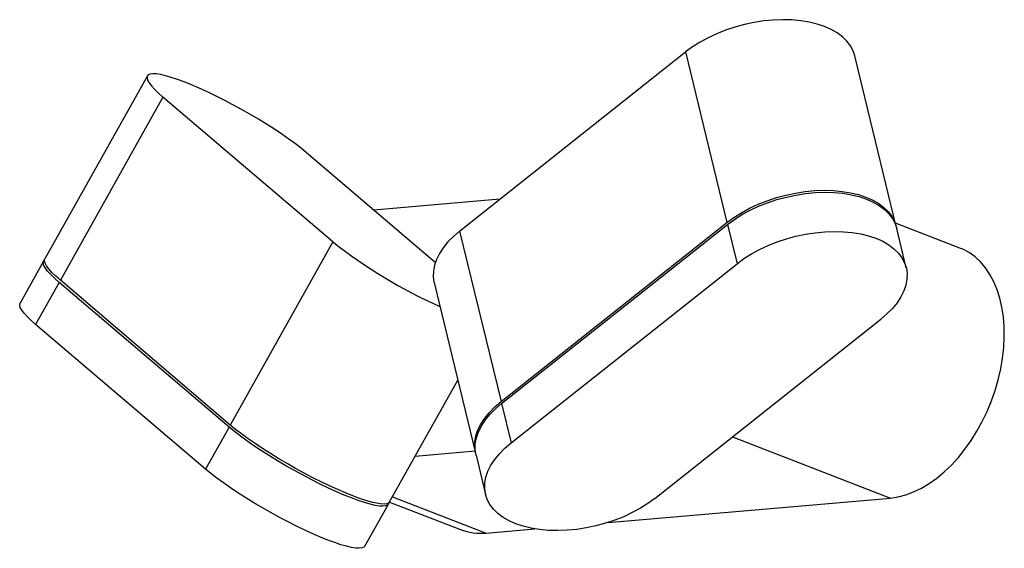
# Model space of a CAD drawing. Header units: millimetres. Extents: x -141 to 60, y -33 to 75.
import ezdxf

# ---------------------------------------------------------------- set-up
doc = ezdxf.new("R2010")
doc.units = ezdxf.units.MM

msp = doc.modelspace()

# ---------------------------------------------------------------- linework, layer by layer
at = {"color": 7, "linetype": 'Continuous', "lineweight": 25}
for p, q in [((-51.25, 32.23), (-5.05, 68.82)), ((-5.05, 68.82), (3.43, 33.97)), ((38.04, 33.13), (29.56, 67.99)), ((-115.1, 63.92), (-136.08, 26.52)), ((-111.91, 59.58), (-132.89, 22.17)), ((-77.16, 29.99), (-111.91, 59.58)), ((-56.22, 25.82), (-82.53, 48.21)), ((-43.03, 38.75), (-68.79, 36.52)), ((-51.25, 32.23), (-42.76, -2.62)), ((-42.76, -2.62), (3.43, 33.97)), ((-42.67, -3.02), (3.53, 33.57)), ((3.53, 33.57), (5.48, 25.56)), ((51.06, 28.76), (37.87, 33.86)), ((40.09, 24.72), (38.14, 32.73)), ((-77.16, 29.99), (-98.14, -7.41)), ((-136.32, 26.09), (-141.14, 17.49)), ((-40.72, -11.03), (5.48, 25.56)), ((-98.14, -7.41), (-132.89, 22.17)), ((-133.13, 21.74), (-137.96, 13.15)), ((-98.38, -7.84), (-133.13, 21.74)), ((-56.48, 21.7), (-47.99, -13.15)), ((-11.33, -22.4), (34.87, 14.19)), ((-103.2, -16.44), (-137.96, 13.15)), ((-65.56, -23.12), (-51.62, 1.74)), ((-42.67, -3.02), (-40.72, -11.03)), ((-98.38, -7.84), (-103.2, -16.44)), ((-60.31, -13.76), (-48.1, -12.7)), ((-47.89, -13.55), (-45.94, -21.57)), ((-70.63, -32.15), (-65.81, -23.55)), ((-65.57, -23.14), (-51.06, -28.76)), ((-20.89, -27.31), (36.84, -22.32)), ((-45.8, -29.47), (-35.93, -28.61))]:
    msp.add_line(p, q, dxfattribs=at)
at = {"color": 8, "linetype": 'Continuous', "lineweight": 25}
for p, q in [((4.55, -9.82), (36.84, -22.32)), ((-64.96, -22.05), (-45.8, -29.47))]:
    msp.add_line(p, q, dxfattribs=at)
at = {"color": 7, "linetype": 'Continuous', "lineweight": 25, "flags": 128}
for points in [[(29.56, 67.99), (29.22, 69.02), (28.67, 70.04), (27.94, 71.01), (27.04, 71.89), (25.97, 72.69), (24.74, 73.4), (23.37, 74.01), (21.86, 74.51), (20.24, 74.91), (18.51, 75.19), (16.7, 75.36), (14.82, 75.4), (12.89, 75.33), (10.93, 75.15), (8.96, 74.84), (6.99, 74.43), (5.05, 73.9), (3.15, 73.27), (1.32, 72.55), (-0.44, 71.73), (-2.09, 70.83), (-3.64, 69.86), (-5.05, 68.82)], [(-82.53, 48.21), (-83.61, 49.1), (-84.82, 50.03), (-86.16, 51), (-87.6, 52), (-89.13, 53.02), (-90.74, 54.05), (-92.41, 55.07), (-94.13, 56.09), (-95.88, 57.08), (-97.64, 58.04), (-99.4, 58.96), (-101.14, 59.84), (-102.84, 60.65), (-104.48, 61.4), (-106.06, 62.08), (-107.55, 62.68), (-108.94, 63.2), (-110.21, 63.62), (-111.37, 63.95), (-112.38, 64.19), (-113.25, 64.32), (-113.97, 64.36), (-114.52, 64.29), (-114.91, 64.13), (-115.13, 63.86), (-115.17, 63.5), (-115.05, 63.05), (-114.75, 62.51), (-114.28, 61.88), (-113.64, 61.18), (-112.85, 60.41), (-111.91, 59.58)], [(3.43, 33.97), (4.85, 35.01), (6.39, 35.98), (8.05, 36.88), (9.8, 37.7), (11.64, 38.42), (13.54, 39.05), (15.48, 39.57), (17.44, 39.99), (19.42, 40.29), (21.38, 40.48), (23.31, 40.55), (25.18, 40.5), (27, 40.34), (28.72, 40.06), (30.35, 39.66), (31.85, 39.15), (33.23, 38.55), (34.45, 37.84), (35.53, 37.04), (36.43, 36.15), (37.16, 35.19), (37.7, 34.17), (38.06, 33.08), (38.09, 32.93)], [(3.53, 33.57), (4.95, 34.61), (6.49, 35.58), (8.15, 36.48), (9.9, 37.3), (11.74, 38.02), (13.63, 38.65), (15.57, 39.17), (17.54, 39.59), (19.51, 39.89), (21.47, 40.08), (23.4, 40.15), (25.28, 40.1), (27.09, 39.94), (28.82, 39.65), (30.44, 39.26), (31.95, 38.75), (33.32, 38.14), (34.55, 37.44), (35.62, 36.64), (36.53, 35.75), (37.25, 34.79), (37.8, 33.76), (38.14, 32.73)], [(-51.25, 32.23), (-52.52, 31.14), (-53.65, 30), (-54.6, 28.83), (-55.38, 27.64), (-55.99, 26.44), (-56.4, 25.24), (-56.62, 24.05), (-56.65, 22.88), (-56.49, 21.75), (-56.48, 21.7)], [(5.48, 25.56), (6.9, 26.59), (8.44, 27.57), (10.1, 28.47), (11.85, 29.28), (13.69, 30.01), (15.58, 30.64), (17.52, 31.16), (19.49, 31.58), (21.46, 31.88), (23.42, 32.07), (25.35, 32.14), (27.23, 32.09), (29.04, 31.92), (30.77, 31.64), (32.39, 31.25), (33.9, 30.74), (35.27, 30.13), (36.5, 29.42), (37.57, 28.62), (38.48, 27.74), (39.21, 26.78), (39.75, 25.75), (40.11, 24.67), (40.27, 23.54), (40.24, 22.37), (40.02, 21.18), (39.6, 19.98), (39, 18.78), (38.22, 17.59), (37.26, 16.42), (36.14, 15.28), (34.87, 14.19)], [(36.84, -22.32), (38.41, -22.09), (40, -21.68), (41.6, -21.08), (43.19, -20.31), (44.77, -19.37), (46.33, -18.26), (47.85, -16.99), (49.33, -15.58), (50.74, -14.02), (52.09, -12.34), (53.36, -10.55), (54.55, -8.65), (55.64, -6.67), (56.62, -4.61), (57.5, -2.49), (58.26, -0.33), (58.89, 1.86), (59.4, 4.06), (59.78, 6.26), (60.03, 8.43), (60.14, 10.58), (60.12, 12.67), (59.96, 14.7), (59.67, 16.65), (59.24, 18.5), (58.69, 20.24), (58.01, 21.87), (57.21, 23.36), (56.29, 24.71), (55.27, 25.91), (54.15, 26.95), (52.93, 27.82), (51.63, 28.52), (51.06, 28.76)], [(-133.13, 21.74), (-134.07, 22.58), (-134.87, 23.35), (-135.5, 24.05), (-135.97, 24.67), (-136.27, 25.22), (-136.39, 25.67), (-136.35, 26.03), (-136.15, 26.28)], [(-132.89, 22.17), (-133.83, 23.01), (-134.62, 23.78), (-135.26, 24.48), (-135.73, 25.1), (-136.02, 25.65), (-136.15, 26.1), (-136.11, 26.46), (-136.08, 26.52)], [(-137.96, 13.15), (-138.9, 13.98), (-139.69, 14.75), (-140.32, 15.45), (-140.79, 16.08), (-141.09, 16.62), (-141.22, 17.07), (-141.17, 17.43), (-141.14, 17.49)], [(-47.94, -13.35), (-48, -13.1), (-48.17, -11.97), (-48.14, -10.81), (-47.91, -9.62), (-47.5, -8.41), (-46.9, -7.21), (-46.12, -6.02), (-45.16, -4.85), (-44.04, -3.71), (-42.76, -2.62)], [(-47.89, -13.55), (-47.9, -13.5), (-48.07, -12.37), (-48.04, -11.21), (-47.82, -10.02), (-47.4, -8.81), (-46.8, -7.61), (-46.02, -6.42), (-45.06, -5.25), (-43.94, -4.11), (-42.67, -3.02)], [(-65.73, -23.31), (-65.78, -23.49), (-65.99, -23.76), (-66.38, -23.92), (-66.94, -23.99), (-67.65, -23.95), (-68.52, -23.82), (-69.54, -23.58), (-70.69, -23.25), (-71.97, -22.83), (-73.36, -22.31), (-74.85, -21.71), (-76.42, -21.04), (-78.07, -20.28), (-79.77, -19.47), (-81.5, -18.6), (-83.26, -17.67), (-85.02, -16.71), (-86.77, -15.72), (-88.49, -14.71), (-90.16, -13.68), (-91.77, -12.65), (-93.31, -11.64), (-94.75, -10.64), (-96.08, -9.66), (-97.29, -8.73), (-98.38, -7.84)], [(-65.56, -23.12), (-65.75, -23.33), (-66.14, -23.49), (-66.69, -23.56), (-67.41, -23.52), (-68.28, -23.39), (-69.3, -23.15), (-70.45, -22.82), (-71.73, -22.4), (-73.12, -21.88), (-74.61, -21.28), (-76.18, -20.61), (-77.83, -19.85), (-79.53, -19.04), (-81.26, -18.17), (-83.02, -17.24), (-84.78, -16.28), (-86.53, -15.29), (-88.25, -14.28), (-89.92, -13.25), (-91.53, -12.22), (-93.07, -11.21), (-94.51, -10.21), (-95.84, -9.23), (-97.05, -8.3), (-98.14, -7.41)], [(-11.33, -22.4), (-12.75, -23.44), (-14.29, -24.41), (-15.95, -25.31), (-17.7, -26.13), (-19.54, -26.85), (-21.43, -27.48), (-23.37, -28.01), (-25.34, -28.42), (-27.31, -28.72), (-29.27, -28.91), (-31.2, -28.98), (-33.08, -28.93), (-34.89, -28.77), (-36.62, -28.49), (-38.24, -28.09), (-39.75, -27.59), (-41.12, -26.98), (-42.35, -26.27), (-43.42, -25.47), (-44.33, -24.58), (-45.05, -23.62), (-45.6, -22.6), (-45.95, -21.51), (-46.12, -20.38), (-46.09, -19.22), (-45.87, -18.03), (-45.45, -16.83), (-44.85, -15.62), (-44.07, -14.43), (-43.11, -13.26), (-41.99, -12.12), (-40.72, -11.03)], [(-70.63, -32.15), (-70.82, -32.36), (-71.2, -32.52), (-71.76, -32.59), (-72.47, -32.55), (-73.34, -32.42), (-74.36, -32.18), (-75.51, -31.85), (-76.79, -31.43), (-78.18, -30.91), (-79.67, -30.31), (-81.25, -29.63), (-82.89, -28.88), (-84.59, -28.07), (-86.33, -27.19), (-88.08, -26.27), (-89.85, -25.31), (-91.59, -24.32), (-93.31, -23.3), (-94.99, -22.28), (-96.6, -21.25), (-98.13, -20.23), (-99.57, -19.23), (-100.9, -18.26), (-102.12, -17.33), (-103.2, -16.44)]]:
    msp.add_lwpolyline(points, dxfattribs=at)
at = {"color": 7, "linetype": 'Continuous', "lineweight": 25}
for centre, radius, start, end in [((-14.68, 109.08), 100.78, 231.6918, 246.2375), ((-46.91, -17.85), 11.67, 249.14, 275.4602)]:
    msp.add_arc(centre, radius, start, end, dxfattribs=at)

doc.saveas('drawing.dxf')
